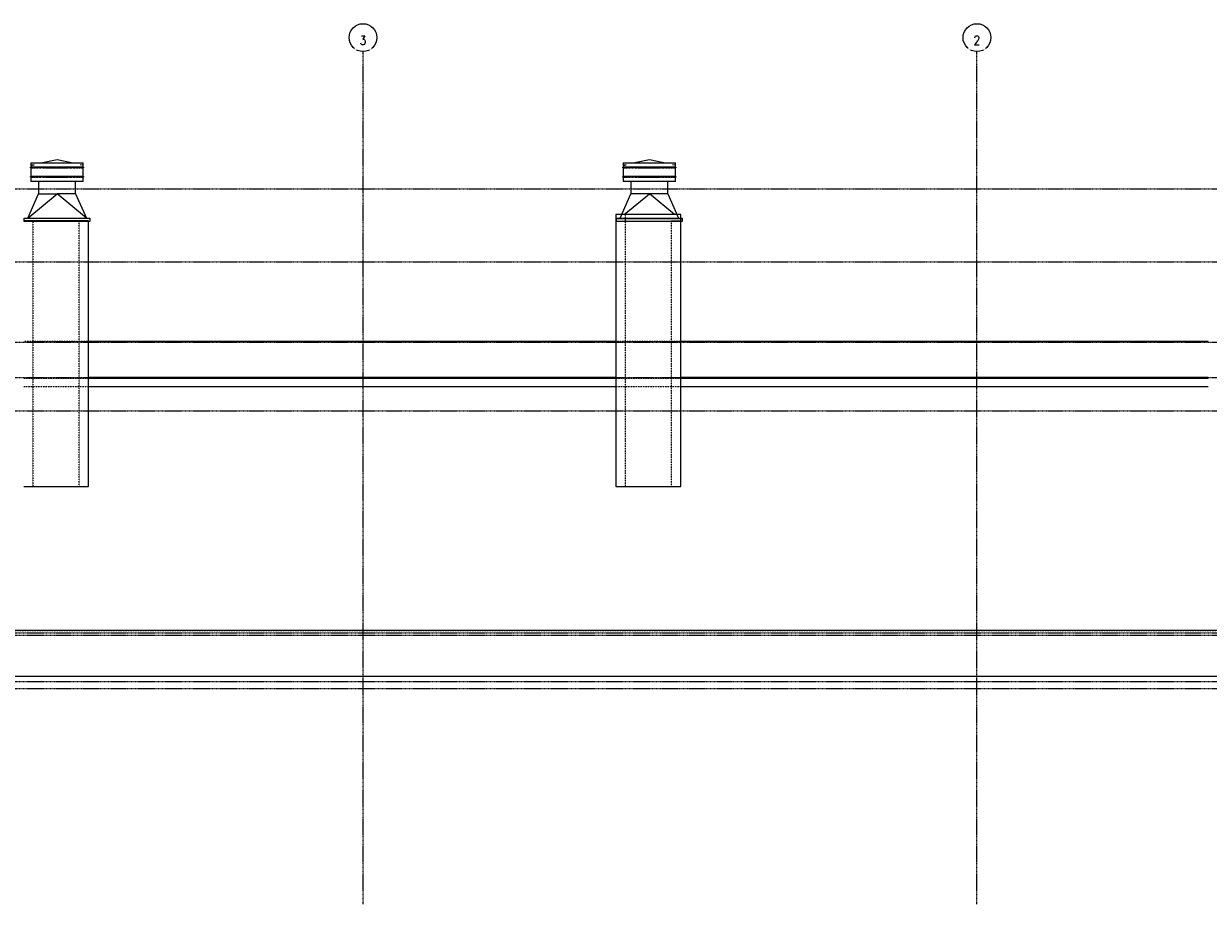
# Model space of a CAD drawing. Header units: inches. Extents: x -2528 to 87, y -175 to 396.
# Tile 2 of 3: x -1222 to -454, y -175 to 396. Entities that reach past the tile are written whole.
import ezdxf

# ---------------------------------------------------------------- set-up
doc = ezdxf.new("R2010")
doc.units = ezdxf.units.IN
doc.header["$MEASUREMENT"] = 0
for name, pattern in [('Dash', [0.25, 0.125, -0.125]), ('Grid Line 1_2_', [0.875, 0.5, -0.125, 0.125, -0.125]), ('Grid Line 1_2__2_', [0.875, 0.5, -0.125, 0.125, -0.125])]:
    doc.linetypes.add(name, pattern=pattern)
for name, color, linetype, lineweight in [('A-FLOR', 192, 'Continuous', 18), ('A-FLOR-HDLN', 190, 'Dash', 18), ('A-FLOR-LEVL', 6, 'Continuous', 9), ('A-FLOR-OTLN', 51, 'Continuous', 18), ('A-WALL', 113, 'Continuous', 18), ('A-WALL-HDLN', 110, 'Dash', 18), ('M-EQPM', 50, 'Continuous', 9), ('S-GRID', 1, 'Continuous', 9), ('S-GRID-IDEN', 1, 'Continuous', 9)]:
    doc.layers.add(name, color=color, linetype=linetype, lineweight=lineweight)
doc.styles.add('RomanS', font='romans__.ttf', dxfattribs={"width": 0.8, "height": 6})

# ---------------------------------------------------------------- blocks, each defined once
blk = doc.blocks.new('Grid - Circle 3_8_-570341-XREF EXPORT REAR ELEVATION')
at = {"layer": 'S-GRID-IDEN'}
blk.add_circle((-604.08, 387.5), 9, dxfattribs=at)

msp = doc.modelspace()

# ---------------------------------------------------------------- linework, layer by layer
at = {"layer": 'A-FLOR'}
for p, q in [((-1180.08, 190.54), (-838.08, 190.54)), ((-796.08, 190.54), (-454.08, 190.54)), ((-838.08, 166.52), (-1180.08, 166.52)), ((-454.08, 166.52), (-796.08, 166.52)), ((-2197.08, 3.18), (-205.08, 3.18)), ((-205.08, -26.82), (-2197.08, -26.82))]:
    msp.add_line(p, q, dxfattribs=at)
at = {"layer": 'A-FLOR-HDLN'}
for p, q in [((-1222.08, 190.54), (-1180.08, 190.54)), ((-838.08, 190.54), (-796.08, 190.54)), ((-1180.08, 166.52), (-1222.08, 166.52)), ((-796.08, 166.52), (-838.08, 166.52))]:
    msp.add_line(p, q, dxfattribs=at)
at = {"layer": 'A-FLOR-LEVL', "linetype": 'Grid Line 1_2__2_'}
for p, q in [((-2527.94, 289.5), (74.52, 289.5)), ((-2527.94, 145.5), (74.52, 145.5)), ((-2527.94, 1.5), (74.52, 1.5)), ((-2527.94, -34.5), (74.52, -34.5))]:
    msp.add_line(p, q, dxfattribs=at)
at = {"layer": 'A-FLOR-LEVL', "linetype": 'Grid Line 1_2_'}
for p, q in [((-2527.94, 242), (74.52, 242)), ((-2527.94, 190), (74.52, 190)), ((-2527.94, 167), (74.52, 167)), ((-2527.94, 0), (74.52, 0)), ((-2527.94, -30), (74.52, -30))]:
    msp.add_line(p, q, dxfattribs=at)
at = {"layer": 'A-FLOR-OTLN'}
for p, q in [((-838.08, 167), (-1180.08, 167)), ((-454.08, 167), (-796.08, 167))]:
    msp.add_line(p, q, dxfattribs=at)
at = {"layer": 'A-WALL'}
for p, q in [((-838.08, 272.75), (-838.08, 96.5)), ((-1180.08, 96.5), (-1180.08, 268.25)), ((-796.08, 96.5), (-796.08, 268.25)), ((-838.08, 161), (-1180.08, 161)), ((-454.08, 161), (-796.08, 161)), ((-1222.08, 96.5), (-1180.08, 96.5)), ((-838.08, 96.5), (-796.08, 96.5))]:
    msp.add_line(p, q, dxfattribs=at)
at = {"layer": 'A-WALL-HDLN'}
for p, q in [((-832.08, 272.75), (-832.08, 96.5)), ((-1216.08, 268.75), (-1216.08, 96.5)), ((-1186.08, 96.5), (-1186.08, 268.75)), ((-802.08, 96.5), (-802.08, 268.75)), ((-1216.08, 190.5), (-1180.08, 190.5)), ((-832.08, 190.5), (-796.08, 190.5)), ((-1180.08, 161), (-1222.08, 161)), ((-796.08, 161), (-838.08, 161)), ((-2173.08, 3), (-229.08, 3))]:
    msp.add_line(p, q, dxfattribs=at)
at = {"layer": 'M-EQPM'}
for p, q in [((-1200.45, 308.25), (-1209.85, 306.25)), ((-1191.05, 306.25), (-1200.45, 308.25)), ((-816.45, 308.25), (-825.85, 306.25)), ((-807.05, 306.25), (-816.45, 308.25)), ((-1217.45, 306.25), (-1217.45, 303.5)), ((-1217.45, 303), (-1217.45, 297.5)), ((-1217.39, 306.25), (-1183.51, 306.25)), ((-1215.39, 305.08), (-1217.2, 304.69)), ((-1215.39, 304.83), (-1217.2, 304.44)), ((-1216.78, 303.5), (-1216.93, 303.5)), ((-1216.82, 303), (-1216.93, 303)), ((-1215.5, 303.5), (-1216.02, 303.5)), ((-1215.58, 303), (-1216.02, 303)), ((-1214.02, 303.5), (-1214.68, 303.5)), ((-1213.72, 303), (-1214.68, 303)), ((-1212.2, 303.5), (-1212.96, 303.5)), ((-1211.84, 303), (-1212.96, 303)), ((-1210.08, 303.5), (-1210.89, 303.5)), ((-1209.67, 303), (-1210.89, 303)), ((-1207.72, 303.5), (-1208.54, 303.5)), ((-1207.88, 303), (-1208.54, 303)), ((-1207.86, 303), (-1195.1, 303)), ((-1205.81, 303.5), (-1205.97, 303.5)), ((-1193.05, 303.5), (-1205.8, 303.5)), ((-1194.93, 303), (-1195.1, 303)), ((-1192.36, 303), (-1193.19, 303)), ((-1192.36, 303.5), (-1193.03, 303.5)), ((-1190.01, 303.5), (-1191.23, 303.5)), ((-1190.01, 303), (-1190.82, 303)), ((-1187.95, 303.5), (-1189.07, 303.5)), ((-1187.95, 303), (-1188.7, 303)), ((-1186.22, 303.5), (-1187.19, 303.5)), ((-1186.22, 303), (-1186.88, 303)), ((-1183.7, 304.69), (-1185.52, 305.08)), ((-1184.88, 303), (-1185.41, 303)), ((-1184.88, 303.5), (-1185.32, 303.5)), ((-1183.97, 303), (-1184.13, 303)), ((-1183.97, 303.5), (-1184.08, 303.5)), ((-1183.45, 303.5), (-1183.45, 306.25)), ((-1183.45, 297.5), (-1183.45, 303)), ((-833.45, 306.25), (-833.45, 303.5)), ((-833.45, 303), (-833.45, 297.5)), ((-833.39, 306.25), (-799.51, 306.25)), ((-831.39, 305.08), (-833.2, 304.69)), ((-831.39, 304.83), (-833.2, 304.44)), ((-832.78, 303.5), (-832.93, 303.5)), ((-832.82, 303), (-832.93, 303)), ((-831.5, 303.5), (-832.02, 303.5)), ((-831.58, 303), (-832.02, 303)), ((-830.02, 303.5), (-830.68, 303.5)), ((-829.72, 303), (-830.68, 303)), ((-828.2, 303.5), (-828.96, 303.5)), ((-827.84, 303), (-828.96, 303)), ((-826.08, 303.5), (-826.89, 303.5)), ((-825.67, 303), (-826.89, 303)), ((-823.72, 303.5), (-824.54, 303.5)), ((-823.88, 303), (-824.54, 303)), ((-823.86, 303), (-811.1, 303)), ((-821.81, 303.5), (-821.97, 303.5)), ((-809.05, 303.5), (-821.8, 303.5)), ((-810.93, 303), (-811.1, 303)), ((-808.36, 303), (-809.19, 303)), ((-808.36, 303.5), (-809.03, 303.5)), ((-806.01, 303.5), (-807.23, 303.5)), ((-806.01, 303), (-806.82, 303)), ((-803.95, 303.5), (-805.07, 303.5)), ((-803.95, 303), (-804.7, 303)), ((-802.22, 303.5), (-803.19, 303.5)), ((-802.22, 303), (-802.88, 303)), ((-799.7, 304.69), (-801.52, 305.08)), ((-800.88, 303), (-801.41, 303)), ((-800.88, 303.5), (-801.32, 303.5)), ((-799.97, 303), (-800.13, 303)), ((-799.97, 303.5), (-800.08, 303.5)), ((-799.45, 303.5), (-799.45, 306.25)), ((-799.45, 297.5), (-799.45, 303)), ((-1217.45, 297), (-1217.45, 294.25)), ((-1183.51, 294.25), (-1217.39, 294.25)), ((-1216.78, 297.5), (-1216.93, 297.5)), ((-1216.82, 297), (-1216.93, 297)), ((-1215.5, 297.5), (-1216.02, 297.5)), ((-1215.58, 297), (-1216.02, 297)), ((-1214.02, 297.5), (-1214.68, 297.5)), ((-1213.72, 297), (-1214.68, 297)), ((-1212.2, 297.5), (-1212.96, 297.5)), ((-1211.84, 297), (-1212.96, 297)), ((-1212.45, 294.25), (-1212.45, 286.25)), ((-1210.08, 297.5), (-1210.89, 297.5)), ((-1209.67, 297), (-1210.89, 297)), ((-1207.72, 297.5), (-1208.54, 297.5)), ((-1207.88, 297), (-1208.54, 297)), ((-1207.86, 297), (-1195.1, 297)), ((-1205.81, 297.5), (-1205.97, 297.5)), ((-1193.05, 297.5), (-1205.8, 297.5)), ((-1194.93, 297), (-1195.1, 297)), ((-1192.36, 297), (-1193.19, 297)), ((-1192.36, 297.5), (-1193.03, 297.5)), ((-1190.01, 297.5), (-1191.23, 297.5)), ((-1190.01, 297), (-1190.82, 297)), ((-1187.95, 297.5), (-1189.07, 297.5)), ((-1187.95, 297), (-1188.7, 297)), ((-1188.45, 286.25), (-1188.45, 294.25)), ((-1186.22, 297.5), (-1187.19, 297.5)), ((-1186.22, 297), (-1186.88, 297)), ((-1184.88, 297), (-1185.41, 297)), ((-1184.88, 297.5), (-1185.32, 297.5)), ((-1183.97, 297), (-1184.13, 297)), ((-1183.97, 297.5), (-1184.08, 297.5)), ((-1183.45, 294.25), (-1183.45, 297)), ((-833.45, 297), (-833.45, 294.25)), ((-799.51, 294.25), (-833.39, 294.25)), ((-832.78, 297.5), (-832.93, 297.5)), ((-832.82, 297), (-832.93, 297)), ((-831.5, 297.5), (-832.02, 297.5)), ((-831.58, 297), (-832.02, 297)), ((-830.02, 297.5), (-830.68, 297.5)), ((-829.72, 297), (-830.68, 297)), ((-828.2, 297.5), (-828.96, 297.5)), ((-827.84, 297), (-828.96, 297)), ((-828.45, 294.25), (-828.45, 286.25)), ((-826.08, 297.5), (-826.89, 297.5)), ((-825.67, 297), (-826.89, 297)), ((-823.72, 297.5), (-824.54, 297.5)), ((-823.88, 297), (-824.54, 297)), ((-823.86, 297), (-811.1, 297)), ((-821.81, 297.5), (-821.97, 297.5)), ((-809.05, 297.5), (-821.8, 297.5)), ((-810.93, 297), (-811.1, 297)), ((-808.36, 297), (-809.19, 297)), ((-808.36, 297.5), (-809.03, 297.5)), ((-806.01, 297.5), (-807.23, 297.5)), ((-806.01, 297), (-806.82, 297)), ((-803.95, 297.5), (-805.07, 297.5)), ((-803.95, 297), (-804.7, 297)), ((-804.45, 286.25), (-804.45, 294.25)), ((-802.22, 297.5), (-803.19, 297.5)), ((-802.22, 297), (-802.88, 297)), ((-800.88, 297), (-801.41, 297)), ((-800.88, 297.5), (-801.32, 297.5)), ((-799.97, 297), (-800.13, 297)), ((-799.97, 297.5), (-800.08, 297.5)), ((-799.45, 294.25), (-799.45, 297)), ((-1219.45, 270.5), (-1212.45, 286.25)), ((-1219.45, 270.5), (-1200.45, 286.25)), ((-1212.45, 286.25), (-1200.46, 286.25)), ((-1188.45, 286.25), (-1200.45, 286.25)), ((-1181.45, 270.5), (-1200.45, 286.25)), ((-1188.45, 286.25), (-1181.45, 270.5)), ((-835.45, 270.5), (-828.45, 286.25)), ((-832.74, 272.75), (-816.45, 286.25)), ((-816.46, 286.25), (-828.45, 286.25)), ((-804.45, 286.25), (-816.45, 286.25)), ((-800.17, 272.75), (-816.45, 286.25)), ((-804.45, 286.25), (-797.45, 270.5)), ((-1221.7, 270.5), (-1179.2, 270.5)), ((-1221.7, 268.25), (-1221.7, 270.5)), ((-1179.2, 270.25), (-1221.7, 270.25)), ((-1179.2, 270.5), (-1179.2, 268.25)), ((-796.08, 272.75), (-838.08, 272.75)), ((-837.7, 270.5), (-795.2, 270.5)), ((-837.7, 268.25), (-837.7, 270.5)), ((-837.7, 270.25), (-795.2, 270.25)), ((-796.08, 270.5), (-796.08, 272.75)), ((-796.08, 268.25), (-796.08, 270.5)), ((-795.2, 270.5), (-795.2, 268.25)), ((-1221.7, 268.75), (-1222.08, 268.75)), ((-1180.08, 268.75), (-1221.7, 268.75)), ((-1179.2, 268.25), (-1221.7, 268.25)), ((-1180.08, 268.25), (-1180.08, 268.75)), ((-795.2, 268.25), (-837.7, 268.25)), ((-802.08, 268.75), (-796.08, 268.75))]:
    msp.add_line(p, q, dxfattribs=at)
at = {"layer": 'M-EQPM', "flags": 128}
for points in [[(-1217.45, 303), (-1217.46, 303), (-1217.47, 303), (-1217.48, 303), (-1217.49, 303), (-1217.5, 303), (-1217.51, 303.01), (-1217.52, 303.01), (-1217.53, 303.01), (-1217.54, 303.02), (-1217.55, 303.02), (-1217.56, 303.02), (-1217.57, 303.03), (-1217.58, 303.03), (-1217.59, 303.04), (-1217.59, 303.04), (-1217.6, 303.05), (-1217.61, 303.06), (-1217.62, 303.06), (-1217.62, 303.07), (-1217.63, 303.08), (-1217.64, 303.08), (-1217.65, 303.09), (-1217.65, 303.1), (-1217.66, 303.11), (-1217.66, 303.11), (-1217.67, 303.12), (-1217.67, 303.13), (-1217.68, 303.14), (-1217.68, 303.15), (-1217.69, 303.16), (-1217.69, 303.17), (-1217.69, 303.18), (-1217.69, 303.19), (-1217.7, 303.2), (-1217.7, 303.21), (-1217.7, 303.22), (-1217.7, 303.23), (-1217.7, 303.24), (-1217.7, 303.25), (-1217.7, 303.26), (-1217.7, 303.27), (-1217.7, 303.28), (-1217.7, 303.29), (-1217.7, 303.3), (-1217.7, 303.31), (-1217.69, 303.32), (-1217.69, 303.33), (-1217.69, 303.34), (-1217.68, 303.34), (-1217.68, 303.35), (-1217.68, 303.36), (-1217.67, 303.37), (-1217.67, 303.38), (-1217.66, 303.39), (-1217.65, 303.4), (-1217.65, 303.41), (-1217.64, 303.41), (-1217.64, 303.42), (-1217.63, 303.43), (-1217.62, 303.43), (-1217.61, 303.44), (-1217.61, 303.45), (-1217.6, 303.45), (-1217.59, 303.46), (-1217.58, 303.46), (-1217.57, 303.47), (-1217.56, 303.47), (-1217.55, 303.48), (-1217.55, 303.48), (-1217.54, 303.49), (-1217.53, 303.49), (-1217.52, 303.49), (-1217.51, 303.49), (-1217.5, 303.5), (-1217.49, 303.5), (-1217.48, 303.5), (-1217.47, 303.5), (-1217.46, 303.5), (-1217.45, 303.5)], [(-1216.93, 303.5), (-1217.45, 303.5)], [(-1217.45, 303), (-1216.93, 303)], [(-1216.79, 303), (-1216.02, 303)], [(-1216.02, 303.5), (-1216.74, 303.5)], [(-1215.53, 303), (-1214.69, 303)], [(-1214.69, 303.5), (-1215.45, 303.5)], [(-1212.96, 303.5), (-1213.98, 303.5)], [(-1213.67, 303), (-1212.96, 303)], [(-1210.9, 303.5), (-1212.16, 303.5)], [(-1211.8, 303), (-1210.9, 303)], [(-1208.55, 303.5), (-1210.05, 303.5)], [(-1209.64, 303), (-1208.55, 303)], [(-1205.97, 303.5), (-1207.69, 303.5)], [(-1194.93, 303), (-1193.21, 303)], [(-1191.27, 303.5), (-1192.36, 303.5)], [(-1192.36, 303), (-1190.85, 303)], [(-1189.11, 303.5), (-1190.01, 303.5)], [(-1190.01, 303), (-1188.74, 303)], [(-1187.23, 303.5), (-1187.94, 303.5)], [(-1187.94, 303), (-1186.93, 303)], [(-1185.37, 303.5), (-1186.22, 303.5)], [(-1186.22, 303), (-1185.46, 303)], [(-1184.11, 303.5), (-1184.88, 303.5)], [(-1184.88, 303), (-1184.17, 303)], [(-1183.45, 303.5), (-1183.97, 303.5)], [(-1183.97, 303), (-1183.45, 303)], [(-1183.45, 303.5), (-1183.44, 303.5), (-1183.43, 303.5), (-1183.42, 303.5), (-1183.41, 303.5), (-1183.4, 303.5), (-1183.39, 303.49), (-1183.38, 303.49), (-1183.37, 303.49), (-1183.36, 303.48), (-1183.36, 303.48), (-1183.35, 303.48), (-1183.34, 303.47), (-1183.33, 303.47), (-1183.32, 303.46), (-1183.31, 303.46), (-1183.3, 303.45), (-1183.3, 303.44), (-1183.29, 303.44), (-1183.28, 303.43), (-1183.27, 303.42), (-1183.27, 303.42), (-1183.26, 303.41), (-1183.25, 303.4), (-1183.25, 303.39), (-1183.24, 303.39), (-1183.24, 303.38), (-1183.23, 303.37), (-1183.23, 303.36), (-1183.22, 303.35), (-1183.22, 303.34), (-1183.22, 303.33), (-1183.21, 303.32), (-1183.21, 303.31), (-1183.21, 303.3), (-1183.21, 303.29), (-1183.2, 303.28), (-1183.2, 303.27), (-1183.2, 303.26), (-1183.2, 303.25), (-1183.2, 303.24), (-1183.2, 303.23), (-1183.2, 303.22), (-1183.21, 303.21), (-1183.21, 303.2), (-1183.21, 303.19), (-1183.21, 303.18), (-1183.21, 303.17), (-1183.22, 303.16), (-1183.22, 303.16), (-1183.23, 303.15), (-1183.23, 303.14), (-1183.23, 303.13), (-1183.24, 303.12), (-1183.24, 303.11), (-1183.25, 303.1), (-1183.26, 303.09), (-1183.26, 303.09), (-1183.27, 303.08), (-1183.28, 303.07), (-1183.28, 303.07), (-1183.29, 303.06), (-1183.3, 303.05), (-1183.31, 303.05), (-1183.32, 303.04), (-1183.32, 303.04), (-1183.33, 303.03), (-1183.34, 303.03), (-1183.35, 303.02), (-1183.36, 303.02), (-1183.37, 303.01), (-1183.38, 303.01), (-1183.39, 303.01), (-1183.4, 303.01), (-1183.41, 303), (-1183.42, 303), (-1183.43, 303), (-1183.44, 303), (-1183.45, 303), (-1183.45, 303)], [(-833.45, 303), (-833.46, 303), (-833.47, 303), (-833.48, 303), (-833.49, 303), (-833.5, 303), (-833.51, 303.01), (-833.52, 303.01), (-833.53, 303.01), (-833.54, 303.02), (-833.55, 303.02), (-833.56, 303.02), (-833.57, 303.03), (-833.58, 303.03), (-833.59, 303.04), (-833.59, 303.04), (-833.6, 303.05), (-833.61, 303.06), (-833.62, 303.06), (-833.62, 303.07), (-833.63, 303.08), (-833.64, 303.08), (-833.65, 303.09), (-833.65, 303.1), (-833.66, 303.11), (-833.66, 303.11), (-833.67, 303.12), (-833.67, 303.13), (-833.68, 303.14), (-833.68, 303.15), (-833.69, 303.16), (-833.69, 303.17), (-833.69, 303.18), (-833.69, 303.19), (-833.7, 303.2), (-833.7, 303.21), (-833.7, 303.22), (-833.7, 303.23), (-833.7, 303.24), (-833.7, 303.25), (-833.7, 303.26), (-833.7, 303.27), (-833.7, 303.28), (-833.7, 303.29), (-833.7, 303.3), (-833.7, 303.31), (-833.69, 303.32), (-833.69, 303.33), (-833.69, 303.34), (-833.68, 303.34), (-833.68, 303.35), (-833.68, 303.36), (-833.67, 303.37), (-833.67, 303.38), (-833.66, 303.39), (-833.65, 303.4), (-833.65, 303.41), (-833.64, 303.41), (-833.64, 303.42), (-833.63, 303.43), (-833.62, 303.43), (-833.61, 303.44), (-833.61, 303.45), (-833.6, 303.45), (-833.59, 303.46), (-833.58, 303.46), (-833.57, 303.47), (-833.56, 303.47), (-833.55, 303.48), (-833.55, 303.48), (-833.54, 303.49), (-833.53, 303.49), (-833.52, 303.49), (-833.51, 303.49), (-833.5, 303.5), (-833.49, 303.5), (-833.48, 303.5), (-833.47, 303.5), (-833.46, 303.5), (-833.45, 303.5)], [(-832.93, 303.5), (-833.45, 303.5)], [(-833.45, 303), (-832.93, 303)], [(-832.79, 303), (-832.02, 303)], [(-832.02, 303.5), (-832.74, 303.5)], [(-831.53, 303), (-830.69, 303)], [(-830.69, 303.5), (-831.45, 303.5)], [(-828.96, 303.5), (-829.98, 303.5)], [(-829.67, 303), (-828.96, 303)], [(-826.9, 303.5), (-828.16, 303.5)], [(-827.8, 303), (-826.9, 303)], [(-824.55, 303.5), (-826.05, 303.5)], [(-825.64, 303), (-824.55, 303)], [(-821.97, 303.5), (-823.69, 303.5)], [(-810.93, 303), (-809.21, 303)], [(-807.27, 303.5), (-808.36, 303.5)], [(-808.36, 303), (-806.85, 303)], [(-805.11, 303.5), (-806.01, 303.5)], [(-806.01, 303), (-804.74, 303)], [(-803.23, 303.5), (-803.94, 303.5)], [(-803.94, 303), (-802.93, 303)], [(-801.37, 303.5), (-802.22, 303.5)], [(-802.22, 303), (-801.46, 303)], [(-800.11, 303.5), (-800.88, 303.5)], [(-800.88, 303), (-800.17, 303)], [(-799.45, 303.5), (-799.97, 303.5)], [(-799.97, 303), (-799.45, 303)], [(-799.45, 303.5), (-799.44, 303.5), (-799.43, 303.5), (-799.42, 303.5), (-799.41, 303.5), (-799.4, 303.5), (-799.39, 303.49), (-799.38, 303.49), (-799.37, 303.49), (-799.36, 303.48), (-799.36, 303.48), (-799.35, 303.48), (-799.34, 303.47), (-799.33, 303.47), (-799.32, 303.46), (-799.31, 303.46), (-799.3, 303.45), (-799.3, 303.44), (-799.29, 303.44), (-799.28, 303.43), (-799.27, 303.42), (-799.27, 303.42), (-799.26, 303.41), (-799.25, 303.4), (-799.25, 303.39), (-799.24, 303.39), (-799.24, 303.38), (-799.23, 303.37), (-799.23, 303.36), (-799.22, 303.35), (-799.22, 303.34), (-799.22, 303.33), (-799.21, 303.32), (-799.21, 303.31), (-799.21, 303.3), (-799.21, 303.29), (-799.2, 303.28), (-799.2, 303.27), (-799.2, 303.26), (-799.2, 303.25), (-799.2, 303.24), (-799.2, 303.23), (-799.2, 303.22), (-799.21, 303.21), (-799.21, 303.2), (-799.21, 303.19), (-799.21, 303.18), (-799.21, 303.17), (-799.22, 303.16), (-799.22, 303.16), (-799.23, 303.15), (-799.23, 303.14), (-799.23, 303.13), (-799.24, 303.12), (-799.24, 303.11), (-799.25, 303.1), (-799.26, 303.09), (-799.26, 303.09), (-799.27, 303.08), (-799.28, 303.07), (-799.28, 303.07), (-799.29, 303.06), (-799.3, 303.05), (-799.31, 303.05), (-799.32, 303.04), (-799.32, 303.04), (-799.33, 303.03), (-799.34, 303.03), (-799.35, 303.02), (-799.36, 303.02), (-799.37, 303.01), (-799.38, 303.01), (-799.39, 303.01), (-799.4, 303.01), (-799.41, 303), (-799.42, 303), (-799.43, 303), (-799.44, 303), (-799.45, 303), (-799.45, 303)], [(-1217.45, 297), (-1217.46, 297), (-1217.47, 297), (-1217.48, 297), (-1217.49, 297), (-1217.5, 297), (-1217.51, 297.01), (-1217.52, 297.01), (-1217.53, 297.01), (-1217.54, 297.02), (-1217.55, 297.02), (-1217.56, 297.02), (-1217.57, 297.03), (-1217.58, 297.03), (-1217.59, 297.04), (-1217.59, 297.04), (-1217.6, 297.05), (-1217.61, 297.06), (-1217.62, 297.06), (-1217.62, 297.07), (-1217.63, 297.08), (-1217.64, 297.08), (-1217.65, 297.09), (-1217.65, 297.1), (-1217.66, 297.11), (-1217.66, 297.11), (-1217.67, 297.12), (-1217.67, 297.13), (-1217.68, 297.14), (-1217.68, 297.15), (-1217.69, 297.16), (-1217.69, 297.17), (-1217.69, 297.18), (-1217.69, 297.19), (-1217.7, 297.2), (-1217.7, 297.21), (-1217.7, 297.22), (-1217.7, 297.23), (-1217.7, 297.24), (-1217.7, 297.25), (-1217.7, 297.26), (-1217.7, 297.27), (-1217.7, 297.28), (-1217.7, 297.29), (-1217.7, 297.3), (-1217.7, 297.31), (-1217.69, 297.32), (-1217.69, 297.33), (-1217.69, 297.34), (-1217.68, 297.34), (-1217.68, 297.35), (-1217.68, 297.36), (-1217.67, 297.37), (-1217.67, 297.38), (-1217.66, 297.39), (-1217.65, 297.4), (-1217.65, 297.41), (-1217.64, 297.41), (-1217.64, 297.42), (-1217.63, 297.43), (-1217.62, 297.43), (-1217.61, 297.44), (-1217.61, 297.45), (-1217.6, 297.45), (-1217.59, 297.46), (-1217.58, 297.46), (-1217.57, 297.47), (-1217.56, 297.47), (-1217.55, 297.48), (-1217.55, 297.48), (-1217.54, 297.49), (-1217.53, 297.49), (-1217.52, 297.49), (-1217.51, 297.49), (-1217.5, 297.5), (-1217.49, 297.5), (-1217.48, 297.5), (-1217.47, 297.5), (-1217.46, 297.5), (-1217.45, 297.5)], [(-1216.93, 297.5), (-1217.45, 297.5)], [(-1217.45, 297), (-1216.93, 297)], [(-1216.79, 297), (-1216.02, 297)], [(-1216.02, 297.5), (-1216.74, 297.5)], [(-1215.53, 297), (-1214.69, 297)], [(-1214.69, 297.5), (-1215.45, 297.5)], [(-1212.96, 297.5), (-1213.98, 297.5)], [(-1213.67, 297), (-1212.96, 297)], [(-1210.9, 297.5), (-1212.16, 297.5)], [(-1211.8, 297), (-1210.9, 297)], [(-1208.55, 297.5), (-1210.05, 297.5)], [(-1209.64, 297), (-1208.55, 297)], [(-1205.97, 297.5), (-1207.69, 297.5)], [(-1194.93, 297), (-1193.21, 297)], [(-1191.27, 297.5), (-1192.36, 297.5)], [(-1192.36, 297), (-1190.85, 297)], [(-1189.11, 297.5), (-1190.01, 297.5)], [(-1190.01, 297), (-1188.74, 297)], [(-1187.23, 297.5), (-1187.94, 297.5)], [(-1187.94, 297), (-1186.93, 297)], [(-1185.37, 297.5), (-1186.22, 297.5)], [(-1186.22, 297), (-1185.46, 297)], [(-1184.11, 297.5), (-1184.88, 297.5)], [(-1184.88, 297), (-1184.17, 297)], [(-1183.45, 297.5), (-1183.97, 297.5)], [(-1183.97, 297), (-1183.45, 297)], [(-1183.45, 297.5), (-1183.44, 297.5), (-1183.43, 297.5), (-1183.42, 297.5), (-1183.41, 297.5), (-1183.4, 297.5), (-1183.39, 297.49), (-1183.38, 297.49), (-1183.37, 297.49), (-1183.36, 297.48), (-1183.36, 297.48), (-1183.35, 297.48), (-1183.34, 297.47), (-1183.33, 297.47), (-1183.32, 297.46), (-1183.31, 297.46), (-1183.3, 297.45), (-1183.3, 297.44), (-1183.29, 297.44), (-1183.28, 297.43), (-1183.27, 297.42), (-1183.27, 297.42), (-1183.26, 297.41), (-1183.25, 297.4), (-1183.25, 297.39), (-1183.24, 297.39), (-1183.24, 297.38), (-1183.23, 297.37), (-1183.23, 297.36), (-1183.22, 297.35), (-1183.22, 297.34), (-1183.22, 297.33), (-1183.21, 297.32), (-1183.21, 297.31), (-1183.21, 297.3), (-1183.21, 297.29), (-1183.2, 297.28), (-1183.2, 297.27), (-1183.2, 297.26), (-1183.2, 297.25), (-1183.2, 297.24), (-1183.2, 297.23), (-1183.2, 297.22), (-1183.21, 297.21), (-1183.21, 297.2), (-1183.21, 297.19), (-1183.21, 297.18), (-1183.21, 297.17), (-1183.22, 297.16), (-1183.22, 297.16), (-1183.23, 297.15), (-1183.23, 297.14), (-1183.23, 297.13), (-1183.24, 297.12), (-1183.24, 297.11), (-1183.25, 297.1), (-1183.26, 297.09), (-1183.26, 297.09), (-1183.27, 297.08), (-1183.28, 297.07), (-1183.28, 297.07), (-1183.29, 297.06), (-1183.3, 297.05), (-1183.31, 297.05), (-1183.32, 297.04), (-1183.32, 297.04), (-1183.33, 297.03), (-1183.34, 297.03), (-1183.35, 297.02), (-1183.36, 297.02), (-1183.37, 297.01), (-1183.38, 297.01), (-1183.39, 297.01), (-1183.4, 297.01), (-1183.41, 297), (-1183.42, 297), (-1183.43, 297), (-1183.44, 297), (-1183.45, 297), (-1183.45, 297)], [(-833.45, 297), (-833.46, 297), (-833.47, 297), (-833.48, 297), (-833.49, 297), (-833.5, 297), (-833.51, 297.01), (-833.52, 297.01), (-833.53, 297.01), (-833.54, 297.02), (-833.55, 297.02), (-833.56, 297.02), (-833.57, 297.03), (-833.58, 297.03), (-833.59, 297.04), (-833.59, 297.04), (-833.6, 297.05), (-833.61, 297.06), (-833.62, 297.06), (-833.62, 297.07), (-833.63, 297.08), (-833.64, 297.08), (-833.65, 297.09), (-833.65, 297.1), (-833.66, 297.11), (-833.66, 297.11), (-833.67, 297.12), (-833.67, 297.13), (-833.68, 297.14), (-833.68, 297.15), (-833.69, 297.16), (-833.69, 297.17), (-833.69, 297.18), (-833.69, 297.19), (-833.7, 297.2), (-833.7, 297.21), (-833.7, 297.22), (-833.7, 297.23), (-833.7, 297.24), (-833.7, 297.25), (-833.7, 297.26), (-833.7, 297.27), (-833.7, 297.28), (-833.7, 297.29), (-833.7, 297.3), (-833.7, 297.31), (-833.69, 297.32), (-833.69, 297.33), (-833.69, 297.34), (-833.68, 297.34), (-833.68, 297.35), (-833.68, 297.36), (-833.67, 297.37), (-833.67, 297.38), (-833.66, 297.39), (-833.65, 297.4), (-833.65, 297.41), (-833.64, 297.41), (-833.64, 297.42), (-833.63, 297.43), (-833.62, 297.43), (-833.61, 297.44), (-833.61, 297.45), (-833.6, 297.45), (-833.59, 297.46), (-833.58, 297.46), (-833.57, 297.47), (-833.56, 297.47), (-833.55, 297.48), (-833.55, 297.48), (-833.54, 297.49), (-833.53, 297.49), (-833.52, 297.49), (-833.51, 297.49), (-833.5, 297.5), (-833.49, 297.5), (-833.48, 297.5), (-833.47, 297.5), (-833.46, 297.5), (-833.45, 297.5)], [(-832.93, 297.5), (-833.45, 297.5)], [(-833.45, 297), (-832.93, 297)], [(-832.79, 297), (-832.02, 297)], [(-832.02, 297.5), (-832.74, 297.5)], [(-831.53, 297), (-830.69, 297)], [(-830.69, 297.5), (-831.45, 297.5)], [(-828.96, 297.5), (-829.98, 297.5)], [(-829.67, 297), (-828.96, 297)], [(-826.9, 297.5), (-828.16, 297.5)], [(-827.8, 297), (-826.9, 297)], [(-824.55, 297.5), (-826.05, 297.5)], [(-825.64, 297), (-824.55, 297)], [(-821.97, 297.5), (-823.69, 297.5)], [(-810.93, 297), (-809.21, 297)], [(-807.27, 297.5), (-808.36, 297.5)], [(-808.36, 297), (-806.85, 297)], [(-805.11, 297.5), (-806.01, 297.5)], [(-806.01, 297), (-804.74, 297)], [(-803.23, 297.5), (-803.94, 297.5)], [(-803.94, 297), (-802.93, 297)], [(-801.37, 297.5), (-802.22, 297.5)], [(-802.22, 297), (-801.46, 297)], [(-800.11, 297.5), (-800.88, 297.5)], [(-800.88, 297), (-800.17, 297)], [(-799.45, 297.5), (-799.97, 297.5)], [(-799.97, 297), (-799.45, 297)], [(-799.45, 297.5), (-799.44, 297.5), (-799.43, 297.5), (-799.42, 297.5), (-799.41, 297.5), (-799.4, 297.5), (-799.39, 297.49), (-799.38, 297.49), (-799.37, 297.49), (-799.36, 297.48), (-799.36, 297.48), (-799.35, 297.48), (-799.34, 297.47), (-799.33, 297.47), (-799.32, 297.46), (-799.31, 297.46), (-799.3, 297.45), (-799.3, 297.44), (-799.29, 297.44), (-799.28, 297.43), (-799.27, 297.42), (-799.27, 297.42), (-799.26, 297.41), (-799.25, 297.4), (-799.25, 297.39), (-799.24, 297.39), (-799.24, 297.38), (-799.23, 297.37), (-799.23, 297.36), (-799.22, 297.35), (-799.22, 297.34), (-799.22, 297.33), (-799.21, 297.32), (-799.21, 297.31), (-799.21, 297.3), (-799.21, 297.29), (-799.2, 297.28), (-799.2, 297.27), (-799.2, 297.26), (-799.2, 297.25), (-799.2, 297.24), (-799.2, 297.23), (-799.2, 297.22), (-799.21, 297.21), (-799.21, 297.2), (-799.21, 297.19), (-799.21, 297.18), (-799.21, 297.17), (-799.22, 297.16), (-799.22, 297.16), (-799.23, 297.15), (-799.23, 297.14), (-799.23, 297.13), (-799.24, 297.12), (-799.24, 297.11), (-799.25, 297.1), (-799.26, 297.09), (-799.26, 297.09), (-799.27, 297.08), (-799.28, 297.07), (-799.28, 297.07), (-799.29, 297.06), (-799.3, 297.05), (-799.31, 297.05), (-799.32, 297.04), (-799.32, 297.04), (-799.33, 297.03), (-799.34, 297.03), (-799.35, 297.02), (-799.36, 297.02), (-799.37, 297.01), (-799.38, 297.01), (-799.39, 297.01), (-799.4, 297.01), (-799.41, 297), (-799.42, 297), (-799.43, 297), (-799.44, 297), (-799.45, 297), (-799.45, 297)]]:
    msp.add_lwpolyline(points, dxfattribs=at)

# ---------------------------------------------------------------- block references
at = {"layer": 'S-GRID-IDEN'}
for p in [(-398, 0), (0, 0)]:
    msp.add_blockref('Grid - Circle 3_8_-570341-XREF EXPORT REAR ELEVATION', p, dxfattribs=at)

# ---------------------------------------------------------------- next in the draw order: texts
at = {"layer": 'S-GRID-IDEN', "char_height": 6, "width": 4.8983, "attachment_point": 5, "line_spacing_factor": 0.981704, "style": 'RomanS', "bg_fill": 2}
for s, insert in [('\\pxqc,t3.2,6.4,9.6,12.8,16,19.2,22.4,25.6,28.8,32,35.2,38.4,41.6,44.8,48,51.2,54.4,57.6,60.8,64,67.2,70.4,73.6,76.8,80,83.2,86.4,89.6,92.8,96,99.2,102.4;{3}', (-1002.13, 385.69)), ('\\pxqc,t3.2,6.4,9.6,12.8,16,19.2,22.4,25.6,28.8,32,35.2,38.4,41.6,44.8,48,51.2,54.4,57.6,60.8,64,67.2,70.4,73.6,76.8,80,83.2,86.4,89.6,92.8,96,99.2,102.4;{2}', (-604.13, 385.69))]:
    msp.add_mtext(s, dxfattribs=dict(at, insert=insert))

# ---------------------------------------------------------------- next in the draw order: linework, layer by layer
at = {"layer": 'S-GRID', "linetype": 'Grid Line 1_2_'}
for p, q in [((-1002.08, -174.5), (-1002.08, 378.5)), ((-604.08, -174.5), (-604.08, 378.5))]:
    msp.add_line(p, q, dxfattribs=at)

doc.saveas('drawing.dxf')
